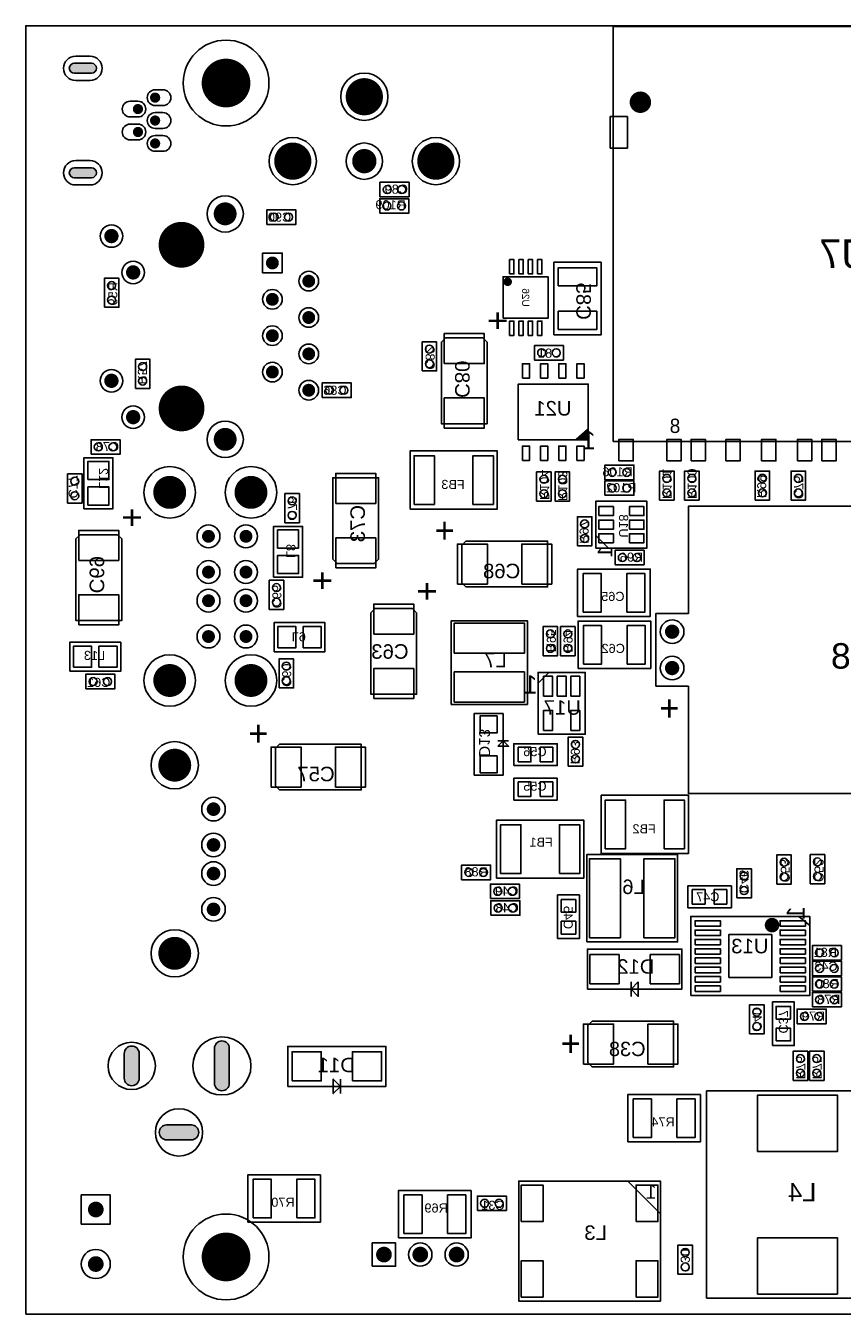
# Model space of a CAD drawing. Extents: x 0 to 100, y 0 to 165.
# Tile 1 of 4: x 0 to 57, y 0 to 90. Entities that reach past the tile are written whole.
import ezdxf
from ezdxf.enums import TextEntityAlignment as Align

# ---------------------------------------------------------------- set-up
doc = ezdxf.new("R2010")
doc.units = 0
doc.header["$MEASUREMENT"] = 0
for name, color, linetype in [('ASSEMBLY_OUTLINES_BTM', 251, 'CONTINUOUS'), ('ASSEMBLY_REF_DES_BTM', 244, 'CONTINUOUS'), ('BOARD_OUTLINE', 10, 'CONTINUOUS'), ('FRAME', 10, 'CONTINUOUS'), ('MOUNTING_HOLE_PADS_LAYER_6', 221, 'CONTINUOUS'), ('MOUNTING_HOLES_LAYER_BOTT7', 170, 'CONTINUOUS'), ('PART_HOLES_LAYER_BOTTOM', 170, 'CONTINUOUS'), ('PART_PADS_LAYER_BOTTOM', 221, 'CONTINUOUS'), ('PART_PADS_SMD_BTM', 104, 'CONTINUOUS')]:
    doc.layers.add(name, color=color, linetype=linetype)
doc.styles.add('ARIAL', font='arial.ttf')
doc.styles.add('VERIBEST_GERBER_0', font='VBest0.ttf')

msp = doc.modelspace()

# ---------------------------------------------------------------- hatches: boundary and pattern name
at = {"layer": 'ASSEMBLY_OUTLINES_BTM'}
msp.add_hatch(color=256, dxfattribs=at).paths.add_polyline_path([(39.27228, 61.816424), (38.47228, 61.116424), (39.27228, 61.116424)], flags=0)
at = {"layer": 'PART_HOLES_LAYER_BOTTOM'}
for points in [[(4.5924, 87.3806, -1), (4.5924, 86.6806), (3.3924, 86.6806, -1), (3.3924, 87.3806)], [(4.5924, 80.0806, -1), (4.5924, 79.3806), (3.3924, 79.3806, -1), (3.3924, 80.0806)], [(13.1877, 18.5674, -1), (14.2291, 18.5674), (14.2291, 16.129, -1), (13.1877, 16.129)], [(6.8885, 18.2118, -1), (7.9299, 18.2118), (7.9299, 16.4846, -1), (6.8885, 16.4846)], [(11.5748, 13.2207, -1), (11.5748, 12.1793), (9.8476, 12.1793, -1), (9.8476, 13.2207)]]:
    msp.add_hatch(color=256, dxfattribs=at).paths.add_polyline_path(points, flags=0)

# ---------------------------------------------------------------- linework, layer by layer
at = {"layer": 'ASSEMBLY_OUTLINES_BTM'}
for points in [[(41.0596, 60.96), (41.0596, 89.96), (69.9596, 89.96), (69.9596, 60.96)], [(24.7574, 78.0542), (24.7574, 79.0702), (26.7894, 79.0702), (26.7894, 78.0542)], [(24.7396, 76.9036), (24.7396, 77.9196), (26.7716, 77.9196), (26.7716, 76.9036)], [(16.8478, 76.1238), (16.8478, 77.1398), (18.8798, 77.1398), (18.8798, 76.1238)], [(36.9138, 68.4022), (36.9138, 73.4822), (40.2158, 73.4822), (40.2158, 68.4022)], [(5.494, 70.3326), (5.494, 72.3646), (6.51, 72.3646), (6.51, 70.3326)], [(33.3628, 69.5684), (33.3628, 72.4684), (36.5128, 72.4684), (36.5128, 69.5684)], [(27.7038, 65.8876), (27.7038, 67.9196), (28.7198, 67.9196), (28.7198, 65.8876)], [(32.2502, 67.9018), (31.9502, 68.2018), (29.3502, 68.2018), (29.0502, 67.9018), (29.0502, 62.2018), (32.2502, 62.2018)], [(35.5524, 66.6496), (35.5524, 67.6656), (37.5844, 67.6656), (37.5844, 66.6496)], [(7.6632, 64.6684), (7.6632, 66.7004), (8.6792, 66.7004), (8.6792, 64.6684)], [(20.7188, 64.0334), (20.7188, 65.0494), (22.7508, 65.0494), (22.7508, 64.0334)], [(34.42228, 61.066424), (34.42228, 64.966424), (39.32228, 64.966424), (39.32228, 61.066424)], [(39.27228, 61.816424), (38.47228, 61.116424), (39.27228, 61.116424)], [(4.5644, 60.071), (4.5644, 61.087), (6.5964, 61.087), (6.5964, 60.071)], [(4.064, 56.2686), (4.064, 59.8246), (6.096, 59.8246), (6.096, 56.2686)], [(26.8656, 56.2356), (26.8656, 60.2996), (32.9616, 60.2996), (32.9616, 56.2356)], [(2.921, 56.6598), (2.921, 58.6918), (3.937, 58.6918), (3.937, 56.6598)], [(35.7048, 56.802), (35.7048, 58.834), (36.7208, 58.834), (36.7208, 56.802)], [(37.0002, 56.802), (37.0002, 58.834), (38.0162, 58.834), (38.0162, 56.802)], [(40.48, 58.293), (40.48, 59.309), (42.512, 59.309), (42.512, 58.293)], [(44.2976, 56.863), (44.2976, 58.895), (45.3136, 58.895), (45.3136, 56.863)], [(46.0502, 56.863), (46.0502, 58.895), (47.0662, 58.895), (47.0662, 56.863)], [(50.9778, 56.863), (50.9778, 58.895), (51.9938, 58.895), (51.9938, 56.863)], [(53.4924, 56.863), (53.4924, 58.895), (54.5084, 58.895), (54.5084, 56.863)], [(21.4632, 52.7304), (21.7632, 52.4304), (24.3632, 52.4304), (24.6632, 52.7304), (24.6632, 58.4304), (21.4632, 58.4304)], [(40.48, 57.2008), (40.48, 58.2168), (42.512, 58.2168), (42.512, 57.2008)], [(18.1102, 55.2882), (18.1102, 57.3202), (19.1262, 57.3202), (19.1262, 55.2882)], [(39.8526, 53.5), (39.8526, 56.802), (43.4086, 56.802), (43.4086, 53.5)], [(44.036, 43.8658), (46.322, 43.8658), (46.322, 36.3728), (70.96, 36.3728), (70.96, 45.1358), (73.246, 45.1358), (73.246, 47.6758), (70.96, 47.6758), (70.96, 56.4388), (46.322, 56.4388), (46.322, 48.9458), (44.036, 48.9458)], [(17.3228, 51.4782), (17.3228, 55.0342), (19.3548, 55.0342), (19.3548, 51.4782)], [(38.5572, 53.6778), (38.5572, 55.7098), (39.5732, 55.7098), (39.5732, 53.6778)], [(6.7054, 54.1528), (6.4054, 54.4528), (3.8054, 54.4528), (3.5054, 54.1528), (3.5054, 48.4528), (6.7054, 48.4528)], [(30.7696, 54.0002), (30.4696, 53.7002), (30.4696, 51.1002), (30.7696, 50.8002), (36.4696, 50.8002), (36.4696, 54.0002)], [(41.1912, 52.3494), (41.1912, 53.3654), (43.2232, 53.3654), (43.2232, 52.3494)], [(38.575, 48.7426), (38.575, 52.0446), (43.655, 52.0446), (43.655, 48.7426)], [(17.018, 49.2328), (17.018, 51.2648), (18.034, 51.2648), (18.034, 49.2328)], [(27.3226, 49.0042), (27.0226, 49.3042), (24.4226, 49.3042), (24.1226, 49.0042), (24.1226, 43.3042), (27.3226, 43.3042)], [(17.3558, 46.2788), (17.3558, 48.3108), (20.9118, 48.3108), (20.9118, 46.2788)], [(29.7358, 42.5958), (29.7358, 48.4378), (35.0698, 48.4378), (35.0698, 42.5958)], [(36.162, 45.9994), (36.162, 48.0314), (37.178, 48.0314), (37.178, 45.9994)], [(37.3812, 45.9994), (37.3812, 48.0314), (38.3972, 48.0314), (38.3972, 45.9994)], [(38.6004, 45.1104), (38.6004, 48.4124), (43.6804, 48.4124), (43.6804, 45.1104)], [(3.081, 44.9072), (3.081, 46.9392), (6.637, 46.9392), (6.637, 44.9072)], [(17.7038, 43.7464), (17.7038, 45.7784), (18.7198, 45.7784), (18.7198, 43.7464)], [(4.1986, 43.688), (4.1986, 44.704), (6.2306, 44.704), (6.2306, 43.688)], [(35.8064, 40.513), (35.8064, 44.831), (39.1084, 44.831), (39.1084, 40.513)], [(31.336, 37.6428), (31.336, 41.9608), (33.368, 41.9608), (33.368, 37.6428)], [(17.747, 39.8194), (17.447, 39.5194), (17.447, 36.9194), (17.747, 36.6194), (23.447, 36.6194), (23.447, 39.8194)], [(32.987, 39.6748), (33.368, 40.0558), (33.749, 39.6748)], [(34.1046, 38.3286), (34.1046, 39.8526), (37.1526, 39.8526), (37.1526, 38.3286)], [(37.9146, 38.2778), (37.9146, 40.3098), (38.9306, 40.3098), (38.9306, 38.2778)], [(34.1046, 35.9156), (34.1046, 37.4396), (37.1526, 37.4396), (37.1526, 35.9156)], [(40.226, 32.1818), (40.226, 36.2458), (46.322, 36.2458), (46.322, 32.1818)], [(32.9108, 30.4546), (32.9108, 34.5186), (39.0068, 34.5186), (39.0068, 30.4546)], [(39.21, 26.0096), (39.21, 32.1056), (45.56, 32.1056), (45.56, 26.0096)], [(52.4942, 30.0482), (52.4942, 32.0802), (53.5102, 32.0802), (53.5102, 30.0482)], [(54.831, 30.0736), (54.831, 32.1056), (55.847, 32.1056), (55.847, 30.0736)], [(30.4622, 30.353), (30.4622, 31.369), (32.4942, 31.369), (32.4942, 30.353)], [(49.7002, 29.083), (49.7002, 31.115), (50.7162, 31.115), (50.7162, 29.083)], [(32.479, 29.0322), (32.479, 30.0482), (34.511, 30.0482), (34.511, 29.0322)], [(46.2712, 28.3972), (46.2712, 29.9212), (49.3192, 29.9212), (49.3192, 28.3972)], [(32.5044, 27.8638), (32.5044, 28.8798), (34.5364, 28.8798), (34.5364, 27.8638)], [(37.178, 26.2382), (37.178, 29.2862), (38.702, 29.2862), (38.702, 26.2382)], [(46.481, 22.2525), (46.481, 27.7855), (54.799, 27.7855), (54.799, 22.2525)], [(39.2608, 22.7076), (39.2608, 25.5016), (45.8648, 25.5016), (45.8648, 22.7076)], [(54.9834, 24.7396), (54.9834, 25.7556), (57.0154, 25.7556), (57.0154, 24.7396)], [(54.9834, 23.6474), (54.9834, 24.6634), (57.0154, 24.6634), (57.0154, 23.6474)], [(54.9834, 22.5552), (54.9834, 23.5712), (57.0154, 23.5712), (57.0154, 22.5552)], [(42.8168, 23.2156), (42.8168, 22.1996), (42.3088, 22.7076)], [(50.5892, 19.5834), (50.5892, 21.6154), (51.6052, 21.6154), (51.6052, 19.5834)], [(52.1894, 18.7706), (52.1894, 21.8186), (53.7134, 21.8186), (53.7134, 18.7706)], [(54.9834, 21.463), (54.9834, 22.479), (57.0154, 22.479), (57.0154, 21.463)], [(53.9166, 20.2946), (53.9166, 21.3106), (55.9486, 21.3106), (55.9486, 20.2946)], [(39.5834, 20.4722), (39.2834, 20.1722), (39.2834, 17.5722), (39.5834, 17.2722), (45.2834, 17.2722), (45.2834, 20.4722)], [(18.3134, 15.9182), (18.3134, 18.7122), (25.1714, 18.7122), (25.1714, 15.9182)], [(53.6372, 16.3322), (53.6372, 18.3642), (54.6532, 18.3642), (54.6532, 16.3322)], [(54.7802, 16.3322), (54.7802, 18.3642), (55.7962, 18.3642), (55.7962, 16.3322)], [(21.9964, 15.9182), (21.4884, 16.4262), (21.4884, 15.4102)], [(42.0802, 12.0396), (42.0802, 15.3416), (47.1602, 15.3416), (47.1602, 12.0396)], [(47.592, 1.1176), (47.592, 15.5956), (60.292, 15.5956), (60.292, 1.1176)], [(15.5118, 6.4262), (15.5118, 9.7282), (20.5918, 9.7282), (20.5918, 6.4262)], [(34.4602, 0.9144), (34.4602, 9.2964), (44.3662, 9.2964), (44.3662, 0.9144)], [(26.0528, 5.334), (26.0528, 8.636), (31.1328, 8.636), (31.1328, 5.334)], [(31.5646, 7.239), (31.5646, 8.255), (33.5966, 8.255), (33.5966, 7.239)], [(45.5854, 2.794), (45.5854, 4.826), (46.6014, 4.826), (46.6014, 2.794)]]:
    msp.add_lwpolyline(points, close=True, dxfattribs=at)
for points, const_width in [([(33.5328, 72.1184, -1), (33.8328, 72.1184, -1)], 0.3), ([(51.91, 27.178, -1), (52.418, 27.178, -1)], 0.508)]:
    msp.add_lwpolyline(points, format="xyb", close=True, dxfattribs=dict(at, const_width=const_width))
for points in [[(39.8526, 54.389), (40.7416, 53.5)], [(36.5684, 44.831), (35.8064, 44.069)], [(32.987, 40.0558), (33.749, 40.0558)], [(54.032, 27.783), (54.794, 27.148)], [(42.3088, 23.2156), (42.3088, 22.1996)], [(21.9964, 16.4262), (21.9964, 15.4102)], [(42.0802, 9.2964), (44.3662, 7.0104)]]:
    msp.add_lwpolyline(points, dxfattribs=at)
at = {"layer": 'BOARD_OUTLINE'}
msp.add_lwpolyline([(0, 0), (0, 90), (100, 90), (100, 0)], close=True, dxfattribs=at)
at = {"layer": 'FRAME'}
msp.add_lwpolyline([(0, 0), (0, 90), (100, 90), (100, 0)], close=True, dxfattribs=at)
at = {"layer": 'MOUNTING_HOLE_PADS_LAYER_6'}
for centre, radius in [((42.9596, 84.66), 0.5), ((10.889, 74.7014), 0.0127), ((10.889, 63.2714), 0.0127)]:
    msp.add_circle(centre, radius, dxfattribs=at)
at = {"layer": 'MOUNTING_HOLES_LAYER_BOTT7'}
for points, const_width in [([(42.5846, 84.66, -1), (43.3346, 84.66, -1)], 0.75), ([(10.089, 74.7014, -1), (11.689, 74.7014, -1)], 1.6), ([(10.089, 63.2714, -1), (11.689, 63.2714, -1)], 1.6)]:
    msp.add_lwpolyline(points, format="xyb", close=True, dxfattribs=dict(at, const_width=const_width))
at = {"layer": 'PART_HOLES_LAYER_BOTTOM'}
for points in [[(4.5924, 87.3806, -1), (4.5924, 86.6806), (3.3924, 86.6806, -1), (3.3924, 87.3806)], [(4.5924, 80.0806, -1), (4.5924, 79.3806), (3.3924, 79.3806, -1), (3.3924, 80.0806)], [(13.1877, 18.5674, -1), (14.2291, 18.5674), (14.2291, 16.129, -1), (13.1877, 16.129)], [(6.8885, 18.2118, -1), (7.9299, 18.2118), (7.9299, 16.4846, -1), (6.8885, 16.4846)], [(11.5748, 13.2207, -1), (11.5748, 12.1793), (9.8476, 12.1793, -1), (9.8476, 13.2207)]]:
    msp.add_lwpolyline(points, format="xyb", close=True, dxfattribs=at)
for points, const_width in [([(13.1491, 86, -1), (14.8509, 86, -1)], 1.7018), ([(23.0152, 85.0434, -1), (24.3152, 85.0434, -1)], 1.3), ([(8.8646, 84.9806, -1), (9.2202, 84.9806, -1)], 0.3556), ([(7.6646, 84.1806, -1), (8.0202, 84.1806, -1)], 0.3556), ([(8.8646, 83.3806, -1), (9.2202, 83.3806, -1)], 0.3556), ([(7.6646, 82.5806, -1), (8.0202, 82.5806, -1)], 0.3556), ([(8.8646, 81.7806, -1), (9.2202, 81.7806, -1)], 0.3556), ([(18.0152, 80.5434, -1), (19.3152, 80.5434, -1)], 1.3), ([(23.2402, 80.5434, -1), (24.0902, 80.5434, -1)], 0.85), ([(28.0152, 80.5434, -1), (29.3152, 80.5434, -1)], 1.3), ([(13.539, 76.8614, -1), (14.339, 76.8614, -1)], 0.8), ([(5.739, 75.3114, -1), (6.239, 75.3114, -1)], 0.5), ([(17.014, 73.4314, -1), (17.464, 73.4314, -1)], 0.45), ([(7.259, 72.7714, -1), (7.759, 72.7714, -1)], 0.5), ([(19.554, 72.1614, -1), (20.004, 72.1614, -1)], 0.45), ([(17.014, 70.8914, -1), (17.464, 70.8914, -1)], 0.45), ([(19.554, 69.6214, -1), (20.004, 69.6214, -1)], 0.45), ([(17.014, 68.3514, -1), (17.464, 68.3514, -1)], 0.45), ([(19.554, 67.0814, -1), (20.004, 67.0814, -1)], 0.45), ([(5.739, 65.2014, -1), (6.239, 65.2014, -1)], 0.5), ([(17.014, 65.8114, -1), (17.464, 65.8114, -1)], 0.45), ([(19.554, 64.5414, -1), (20.004, 64.5414, -1)], 0.45), ([(7.259, 62.6614, -1), (7.759, 62.6614, -1)], 0.5), ([(13.539, 61.1114, -1), (14.339, 61.1114, -1)], 0.8), ([(9.4874, 57.4082, -1), (10.6374, 57.4082, -1)], 1.15), ([(15.1674, 57.4082, -1), (16.3174, 57.4082, -1)], 1.15), ([(12.5474, 54.3382, -1), (12.9974, 54.3382, -1)], 0.45), ([(15.1674, 54.3382, -1), (15.6174, 54.3382, -1)], 0.45), ([(12.5474, 51.8382, -1), (12.9974, 51.8382, -1)], 0.45), ([(15.1674, 51.8382, -1), (15.6174, 51.8382, -1)], 0.45), ([(12.5474, 49.8382, -1), (12.9974, 49.8382, -1)], 0.45), ([(15.1674, 49.8382, -1), (15.6174, 49.8382, -1)], 0.45), ([(12.5474, 47.3382, -1), (12.9974, 47.3382, -1)], 0.45), ([(15.1674, 47.3382, -1), (15.6174, 47.3382, -1)], 0.45), ([(44.929, 47.6758, -1), (45.429, 47.6758, -1)], 0.5), ([(9.4874, 44.2682, -1), (10.6374, 44.2682, -1)], 1.15), ([(15.1674, 44.2682, -1), (16.3174, 44.2682, -1)], 1.15), ([(44.929, 45.1358, -1), (45.429, 45.1358, -1)], 0.5), ([(9.8392, 38.3506, -1), (10.9892, 38.3506, -1)], 1.15), ([(12.8867, 35.2806, -1), (13.3617, 35.2806, -1)], 0.475), ([(12.8865, 32.78036, -1), (13.3615, 32.78036, -1)], 0.475), ([(12.8867, 30.7806, -1), (13.3617, 30.7806, -1)], 0.475), ([(12.8867, 28.2806, -1), (13.3617, 28.2806, -1)], 0.475), ([(9.8392, 25.2106, -1), (10.9892, 25.2106, -1)], 1.15), ([(4.6196, 7.3152, -1), (5.1696, 7.3152, -1)], 0.55), ([(13.1491, 4, -1), (14.8509, 4, -1)], 1.7018), ([(24.7618, 4.1656, -1), (25.3118, 4.1656, -1)], 0.55), ([(27.3018, 4.1656, -1), (27.8518, 4.1656, -1)], 0.55), ([(29.8418, 4.1656, -1), (30.3918, 4.1656, -1)], 0.55), ([(4.6196, 3.5052, -1), (5.1696, 3.5052, -1)], 0.55)]:
    msp.add_lwpolyline(points, format="xyb", close=True, dxfattribs=dict(at, const_width=const_width))
at = {"layer": 'PART_PADS_LAYER_BOTTOM'}
for points in [[(4.4924, 87.8806, -1), (4.4924, 86.1806), (3.4924, 86.1806, -1), (3.4924, 87.8806)], [(9.5924, 85.5306, -1), (9.5924, 84.4306), (9.0424, 84.4306, -1), (9.0424, 85.5306)], [(7.2924, 83.6306, -1), (7.2924, 84.7306), (7.8424, 84.7306, -1), (7.8424, 83.6306)], [(9.5924, 83.9306, -1), (9.5924, 82.8306), (9.0424, 82.8306, -1), (9.0424, 83.9306)], [(7.2924, 82.0306, -1), (7.2924, 83.1306), (7.8424, 83.1306, -1), (7.8424, 82.0306)], [(9.5924, 82.3306, -1), (9.5924, 81.2306), (9.0424, 81.2306, -1), (9.0424, 82.3306)], [(4.4924, 80.5806, -1), (4.4924, 78.8806), (3.4924, 78.8806, -1), (3.4924, 80.5806)]]:
    msp.add_lwpolyline(points, format="xyb", close=True, dxfattribs=at)
for points in [[(16.5532, 72.7456), (16.5532, 74.1172), (17.9248, 74.1172), (17.9248, 72.7456)], [(3.8786, 6.2992), (3.8786, 8.3312), (5.9106, 8.3312), (5.9106, 6.2992)], [(24.224, 3.3528), (24.224, 4.9784), (25.8496, 4.9784), (25.8496, 3.3528)]]:
    msp.add_lwpolyline(points, close=True, dxfattribs=at)
for centre, radius in [((14, 86), 2.9972), ((23.6652, 85.0434), 1.651), ((18.6652, 80.5434), 1.651), ((28.6652, 80.5434), 1.651), ((23.6652, 80.5434), 1.27), ((13.939, 76.8614), 1.27), ((5.989, 75.3114), 0.7874), ((7.509, 72.7714), 0.7874), ((19.779, 72.1614), 0.6858), ((17.239, 70.8914), 0.6858), ((19.779, 69.6214), 0.6858), ((17.239, 68.3514), 0.6858), ((19.779, 67.0814), 0.6858), ((5.989, 65.2014), 0.7874), ((17.239, 65.8114), 0.6858), ((19.779, 64.5414), 0.6858), ((7.509, 62.6614), 0.7874), ((13.939, 61.1114), 1.27), ((10.0624, 57.4082), 1.8), ((15.7424, 57.4082), 1.8), ((12.7724, 54.3382), 0.8), ((15.3924, 54.3382), 0.8), ((12.7724, 51.8382), 0.8), ((15.3924, 51.8382), 0.8), ((12.7724, 49.8382), 0.8), ((15.3924, 49.8382), 0.8), ((12.7724, 47.3382), 0.8), ((15.3924, 47.3382), 0.8), ((45.179, 47.6758), 0.8255), ((10.0624, 44.2682), 1.8), ((15.7424, 44.2682), 1.8), ((45.179, 45.1358), 0.8255), ((10.4142, 38.3506), 1.651), ((13.1242, 35.2806), 0.8255), ((13.124, 32.78036), 0.8255), ((13.1242, 30.7806), 0.8255), ((13.1242, 28.2806), 0.8255), ((10.4142, 25.2106), 1.651), ((7.4092, 17.3482), 1.651), ((13.7084, 17.3482), 2.032), ((10.7112, 12.7), 1.651), ((14, 4), 2.9972), ((4.8946, 3.5052), 1.016), ((27.5768, 4.1656), 0.8128), ((30.1168, 4.1656), 0.8128)]:
    msp.add_circle(centre, radius, dxfattribs=at)
at = {"layer": 'PART_PADS_SMD_BTM'}
for points in [[(40.8596, 81.46), (40.8596, 83.66), (42.0596, 83.66), (42.0596, 81.46)], [(33.8228, 72.6684), (33.8228, 73.6684), (34.1228, 73.6684), (34.1228, 72.6684)], [(34.4728, 72.6684), (34.4728, 73.6684), (34.7728, 73.6684), (34.7728, 72.6684)], [(35.1228, 72.6684), (35.1228, 73.6684), (35.4228, 73.6684), (35.4228, 72.6684)], [(35.7728, 72.6684), (35.7728, 73.6684), (36.0728, 73.6684), (36.0728, 72.6684)], [(37.2186, 71.8312), (37.2186, 73.1012), (39.911, 73.1012), (39.911, 71.8312)], [(33.8228, 68.3684), (33.8228, 69.3684), (34.1228, 69.3684), (34.1228, 68.3684)], [(34.4728, 68.3684), (34.4728, 69.3684), (34.7728, 69.3684), (34.7728, 68.3684)], [(35.1228, 68.3684), (35.1228, 69.3684), (35.4228, 69.3684), (35.4228, 68.3684)], [(35.7728, 68.3684), (35.7728, 69.3684), (36.0728, 69.3684), (36.0728, 68.3684)], [(37.2186, 68.7832), (37.2186, 70.0532), (39.911, 70.0532), (39.911, 68.7832)], [(29.2502, 66.4018), (29.2502, 68.5018), (32.0502, 68.5018), (32.0502, 66.4018)], [(34.71774, 65.391912), (34.71774, 66.391912), (35.21774, 66.391912), (35.21774, 65.391912)], [(35.98774, 65.391912), (35.98774, 66.391912), (36.48774, 66.391912), (36.48774, 65.391912)], [(37.25774, 65.391912), (37.25774, 66.391912), (37.75774, 66.391912), (37.75774, 65.391912)], [(38.52774, 65.391912), (38.52774, 66.391912), (39.02774, 66.391912), (39.02774, 65.391912)], [(29.2502, 61.9018), (29.2502, 64.0018), (32.0502, 64.0018), (32.0502, 61.9018)], [(34.71774, 59.641912), (34.71774, 60.641912), (35.21774, 60.641912), (35.21774, 59.641912)], [(35.98774, 59.641912), (35.98774, 60.641912), (36.48774, 60.641912), (36.48774, 59.641912)], [(37.25774, 59.641912), (37.25774, 60.641912), (37.75774, 60.641912), (37.75774, 59.641912)], [(38.52774, 59.641912), (38.52774, 60.641912), (39.02774, 60.641912), (39.02774, 59.641912)], [(41.4596, 59.61), (41.4596, 61.11), (42.4596, 61.11), (42.4596, 59.61)], [(44.8096, 59.61), (44.8096, 61.11), (45.8096, 61.11), (45.8096, 59.61)], [(46.5096, 59.61), (46.5096, 61.11), (47.5096, 61.11), (47.5096, 59.61)], [(48.9346, 59.61), (48.9346, 61.11), (49.9346, 61.11), (49.9346, 59.61)], [(51.4346, 59.61), (51.4346, 61.11), (52.4346, 61.11), (52.4346, 59.61)], [(53.9346, 59.61), (53.9346, 61.11), (54.9346, 61.11), (54.9346, 59.61)], [(55.6346, 59.61), (55.6346, 61.11), (56.6346, 61.11), (56.6346, 59.61)], [(4.3434, 58.3006), (4.3434, 59.5706), (5.8166, 59.5706), (5.8166, 58.3006)], [(27.145, 56.5658), (27.145, 59.9694), (28.5674, 59.9694), (28.5674, 56.5658)], [(31.2598, 56.5658), (31.2598, 59.9694), (32.6822, 59.9694), (32.6822, 56.5658)], [(21.6632, 56.6304), (21.6632, 58.7304), (24.4632, 58.7304), (24.4632, 56.6304)], [(4.3434, 56.5226), (4.3434, 57.7926), (5.8166, 57.7926), (5.8166, 56.5226)], [(40.0558, 55.78346), (40.0558, 56.41846), (41.0718, 56.41846), (41.0718, 55.78346)], [(42.1894, 55.78346), (42.1894, 56.41846), (43.2054, 56.41846), (43.2054, 55.78346)], [(40.0558, 54.8335), (40.0558, 55.4685), (41.0718, 55.4685), (41.0718, 54.8335)], [(42.1894, 54.8335), (42.1894, 55.4685), (43.2054, 55.4685), (43.2054, 54.8335)], [(3.7054, 52.6528), (3.7054, 54.7528), (6.5054, 54.7528), (6.5054, 52.6528)], [(17.6022, 53.5102), (17.6022, 54.7802), (19.0754, 54.7802), (19.0754, 53.5102)], [(21.6632, 52.1304), (21.6632, 54.2304), (24.4632, 54.2304), (24.4632, 52.1304)], [(40.0558, 53.88354), (40.0558, 54.51854), (41.0718, 54.51854), (41.0718, 53.88354)], [(42.1894, 53.88354), (42.1894, 54.51854), (43.2054, 54.51854), (43.2054, 53.88354)], [(30.1696, 51.0002), (30.1696, 53.8002), (32.2696, 53.8002), (32.2696, 51.0002)], [(34.6696, 51.0002), (34.6696, 53.8002), (36.7696, 53.8002), (36.7696, 51.0002)], [(17.6022, 51.7322), (17.6022, 53.0022), (19.0754, 53.0022), (19.0754, 51.7322)], [(38.956, 49.0474), (38.956, 51.7398), (40.226, 51.7398), (40.226, 49.0474)], [(42.004, 49.0474), (42.004, 51.7398), (43.274, 51.7398), (43.274, 49.0474)], [(3.7054, 48.1528), (3.7054, 50.2528), (6.5054, 50.2528), (6.5054, 48.1528)], [(24.3226, 47.5042), (24.3226, 49.6042), (27.1226, 49.6042), (27.1226, 47.5042)], [(17.6098, 46.5582), (17.6098, 48.0314), (18.8798, 48.0314), (18.8798, 46.5582)], [(19.3878, 46.5582), (19.3878, 48.0314), (20.6578, 48.0314), (20.6578, 46.5582)], [(29.9517, 46.1645), (29.9517, 48.2727), (34.8539, 48.2727), (34.8539, 46.1645)], [(38.9814, 45.4152), (38.9814, 48.1076), (40.2514, 48.1076), (40.2514, 45.4152)], [(42.0294, 45.4152), (42.0294, 48.1076), (43.2994, 48.1076), (43.2994, 45.4152)], [(3.335, 45.1866), (3.335, 46.6598), (4.605, 46.6598), (4.605, 45.1866)], [(5.113, 45.1866), (5.113, 46.6598), (6.383, 46.6598), (6.383, 45.1866)], [(24.3226, 43.0042), (24.3226, 45.1042), (27.1226, 45.1042), (27.1226, 43.0042)], [(29.9517, 42.7609), (29.9517, 44.8691), (34.8539, 44.8691), (34.8539, 42.7609)], [(36.18994, 43.1673), (36.18994, 44.5643), (36.82494, 44.5643), (36.82494, 43.1673)], [(37.1399, 43.1673), (37.1399, 44.5643), (37.7749, 44.5643), (37.7749, 43.1673)], [(38.08986, 43.1673), (38.08986, 44.5643), (38.72486, 44.5643), (38.72486, 43.1673)], [(31.7551, 40.6019), (31.7551, 41.7957), (32.9489, 41.7957), (32.9489, 40.6019)], [(36.18994, 40.7797), (36.18994, 42.1767), (36.82494, 42.1767), (36.82494, 40.7797)], [(38.08986, 40.7797), (38.08986, 42.1767), (38.72486, 42.1767), (38.72486, 40.7797)], [(17.147, 36.8194), (17.147, 39.6194), (19.247, 39.6194), (19.247, 36.8194)], [(21.647, 36.8194), (21.647, 39.6194), (23.747, 39.6194), (23.747, 36.8194)], [(31.7551, 37.8079), (31.7551, 39.0017), (32.9489, 39.0017), (32.9489, 37.8079)], [(34.4221, 38.5826), (34.4221, 39.5986), (35.3111, 39.5986), (35.3111, 38.5826)], [(35.9461, 38.5826), (35.9461, 39.5986), (36.8351, 39.5986), (36.8351, 38.5826)], [(34.4221, 36.1696), (34.4221, 37.1856), (35.3111, 37.1856), (35.3111, 36.1696)], [(35.9461, 36.1696), (35.9461, 37.1856), (36.8351, 37.1856), (36.8351, 36.1696)], [(40.5054, 32.512), (40.5054, 35.9156), (41.9278, 35.9156), (41.9278, 32.512)], [(44.6202, 32.512), (44.6202, 35.9156), (46.0426, 35.9156), (46.0426, 32.512)], [(33.1902, 30.7848), (33.1902, 34.1884), (34.6126, 34.1884), (34.6126, 30.7848)], [(37.305, 30.7848), (37.305, 34.1884), (38.7274, 34.1884), (38.7274, 30.7848)], [(39.4005, 26.3017), (39.4005, 31.8135), (41.5595, 31.8135), (41.5595, 26.3017)], [(43.2105, 26.3017), (43.2105, 31.8135), (45.3695, 31.8135), (45.3695, 26.3017)], [(37.432, 28.0797), (37.432, 28.9687), (38.448, 28.9687), (38.448, 28.0797)], [(46.5887, 28.6512), (46.5887, 29.6672), (47.4777, 29.6672), (47.4777, 28.6512)], [(48.1127, 28.6512), (48.1127, 29.6672), (49.0017, 29.6672), (49.0017, 28.6512)], [(37.432, 26.5557), (37.432, 27.4447), (38.448, 27.4447), (38.448, 26.5557)], [(46.781, 27.10418), (46.781, 27.48518), (48.559, 27.48518), (48.559, 27.10418)], [(52.721, 27.1045), (52.721, 27.4855), (54.499, 27.4855), (54.499, 27.1045)], [(46.781, 26.45394), (46.781, 26.83494), (48.559, 26.83494), (48.559, 26.45394)], [(46.781, 25.8037), (46.781, 26.1847), (48.559, 26.1847), (48.559, 25.8037)], [(49.14, 23.519), (49.14, 26.519), (52.14, 26.519), (52.14, 23.519)], [(52.721, 26.45426), (52.721, 26.83526), (54.499, 26.83526), (54.499, 26.45426)], [(52.721, 25.80402), (52.721, 26.18502), (54.499, 26.18502), (54.499, 25.80402)], [(46.781, 25.15346), (46.781, 25.53446), (48.559, 25.53446), (48.559, 25.15346)], [(52.721, 25.15378), (52.721, 25.53478), (54.499, 25.53478), (54.499, 25.15378)], [(39.4386, 23.0886), (39.4386, 25.1206), (41.4706, 25.1206), (41.4706, 23.0886)], [(43.655, 23.0886), (43.655, 25.1206), (45.687, 25.1206), (45.687, 23.0886)], [(46.781, 24.50322), (46.781, 24.88422), (48.559, 24.88422), (48.559, 24.50322)], [(52.721, 24.50354), (52.721, 24.88454), (54.499, 24.88454), (54.499, 24.50354)], [(46.781, 23.85298), (46.781, 24.23398), (48.559, 24.23398), (48.559, 23.85298)], [(46.781, 23.20274), (46.781, 23.58374), (48.559, 23.58374), (48.559, 23.20274)], [(52.721, 23.8533), (52.721, 24.2343), (54.499, 24.2343), (54.499, 23.8533)], [(52.721, 23.20306), (52.721, 23.58406), (54.499, 23.58406), (54.499, 23.20306)], [(46.781, 22.5525), (46.781, 22.9335), (48.559, 22.9335), (48.559, 22.5525)], [(52.721, 22.55282), (52.721, 22.93382), (54.499, 22.93382), (54.499, 22.55282)], [(52.4434, 20.6121), (52.4434, 21.5011), (53.4594, 21.5011), (53.4594, 20.6121)], [(38.9834, 17.4722), (38.9834, 20.2722), (41.0834, 20.2722), (41.0834, 17.4722)], [(43.4834, 17.4722), (43.4834, 20.2722), (45.5834, 20.2722), (45.5834, 17.4722)], [(52.4434, 19.0881), (52.4434, 19.9771), (53.4594, 19.9771), (53.4594, 19.0881)], [(18.6182, 16.2992), (18.6182, 18.3312), (20.6502, 18.3312), (20.6502, 16.2992)], [(22.8346, 16.2992), (22.8346, 18.3312), (24.8666, 18.3312), (24.8666, 16.2992)], [(51.148, 11.3665), (51.148, 15.3035), (56.736, 15.3035), (56.736, 11.3665)], [(42.4612, 12.3444), (42.4612, 15.0368), (43.7312, 15.0368), (43.7312, 12.3444)], [(45.5092, 12.3444), (45.5092, 15.0368), (46.7792, 15.0368), (46.7792, 12.3444)], [(15.8928, 6.731), (15.8928, 9.4234), (17.1628, 9.4234), (17.1628, 6.731)], [(18.9408, 6.731), (18.9408, 9.4234), (20.2108, 9.4234), (20.2108, 6.731)], [(34.638, 6.477), (34.638, 9.017), (36.162, 9.017), (36.162, 6.477)], [(42.6644, 6.477), (42.6644, 9.017), (44.1884, 9.017), (44.1884, 6.477)], [(26.4338, 5.6388), (26.4338, 8.3312), (27.7038, 8.3312), (27.7038, 5.6388)], [(29.4818, 5.6388), (29.4818, 8.3312), (30.7518, 8.3312), (30.7518, 5.6388)], [(51.148, 1.4097), (51.148, 5.3467), (56.736, 5.3467), (56.736, 1.4097)], [(34.638, 1.1938), (34.638, 3.7338), (36.162, 3.7338), (36.162, 1.1938)], [(42.6644, 1.1938), (42.6644, 3.7338), (44.1884, 3.7338), (44.1884, 1.1938)]]:
    msp.add_lwpolyline(points, close=True, dxfattribs=at)
for centre in [(25.2654, 78.5622), (26.2814, 78.5622), (25.2476, 77.4116), (26.2636, 77.4116), (17.3558, 76.6318), (18.3718, 76.6318), (6.002, 71.8566), (6.002, 70.8406), (28.2118, 67.4116), (28.2118, 66.3956), (36.0604, 67.1576), (37.0764, 67.1576), (8.1712, 66.1924), (8.1712, 65.1764), (21.2268, 64.5414), (22.2428, 64.5414), (5.0724, 60.579), (6.0884, 60.579), (36.2128, 58.326), (37.5082, 58.326), (40.988, 58.801), (42.004, 58.801), (44.8056, 58.387), (46.5582, 58.387), (51.4858, 58.387), (54.0004, 58.387), (3.429, 58.1838), (40.988, 57.7088), (42.004, 57.7088), (44.8056, 57.371), (46.5582, 57.371), (51.4858, 57.371), (54.0004, 57.371), (3.429, 57.1678), (18.6182, 56.8122), (36.2128, 57.31), (37.5082, 57.31), (18.6182, 55.7962), (39.0652, 55.2018), (39.0652, 54.1858), (41.6992, 52.8574), (42.7152, 52.8574), (17.526, 50.7568), (17.526, 49.7408), (36.67, 47.5234), (37.8892, 47.5234), (36.67, 46.5074), (37.8892, 46.5074), (18.2118, 45.2704), (4.7066, 44.196), (5.7226, 44.196), (18.2118, 44.2544), (38.4226, 39.8018), (38.4226, 38.7858), (53.0022, 31.5722), (55.339, 31.5976), (30.9702, 30.861), (31.9862, 30.861), (50.2082, 30.607), (53.0022, 30.5562), (55.339, 30.5816), (32.987, 29.5402), (34.003, 29.5402), (50.2082, 29.591), (33.0124, 28.3718), (34.0284, 28.3718), (55.4914, 25.2476), (56.5074, 25.2476), (55.4914, 24.1554), (56.5074, 24.1554), (55.4914, 23.0632), (56.5074, 23.0632), (55.4914, 21.971), (56.5074, 21.971), (51.0972, 21.1074), (54.4246, 20.8026), (55.4406, 20.8026), (51.0972, 20.0914), (54.1452, 17.8562), (55.2882, 17.8562), (54.1452, 16.8402), (55.2882, 16.8402), (32.0726, 7.747), (33.0886, 7.747), (46.0934, 4.318), (46.0934, 3.302)]:
    msp.add_circle(centre, 0.2794, dxfattribs=at)

# ---------------------------------------------------------------- texts
at = {"layer": 'ASSEMBLY_OUTLINES_BTM', "style": 'VERIBEST_GERBER_0'}
for rotation, p in [(270, (31.585393, 70.089069)), (270, (6.040593, 56.340069)), (90, (22.128007, 50.543131)), (270, (26.657793, 51.191469))]:
    msp.add_text('+', height=1.778, rotation=rotation, dxfattribs=at).set_placement(p, align=Align.BOTTOM_LEFT)
at = {"layer": 'ASSEMBLY_OUTLINES_BTM', "style": 'VERIBEST_GERBER_0', "text_generation_flag": 2}
msp.add_text('8', height=1, dxfattribs=at).set_placement((45.3806, 62.055), align=Align.MIDDLE_CENTER)
for s, height, p in [('1', 1.27, (38.89485, 61.680034)), ('1', 1.27, (34.8158, 44.6278)), ('+', 1.778, (44.29, 43.2308)), ('+', 1.778, (37.396131, 19.807393)), ('1', 1.016, (43.337576, 9.080728))]:
    msp.add_text(s, height=height, dxfattribs=at).set_placement(p, align=Align.TOP_RIGHT)
at = {"layer": 'ASSEMBLY_OUTLINES_BTM', "style": 'VERIBEST_GERBER_0'}
for p in [(28.582331, 53.335393), (15.559731, 39.154593)]:
    msp.add_text('+', height=1.778, dxfattribs=at).set_placement(p, align=Align.BOTTOM_LEFT)
at = {"layer": 'ASSEMBLY_OUTLINES_BTM', "style": 'VERIBEST_GERBER_0', "text_generation_flag": 2}
for height, p in [(1.016, (39.9796, 52.865)), (1.27, (53.18, 27.559))]:
    msp.add_text('1', height=height, rotation=90, dxfattribs=at).set_placement(p, align=Align.TOP_RIGHT)
at = {"layer": 'ASSEMBLY_REF_DES_BTM', "style": 'ARIAL', "text_generation_flag": 2}
for s, height, p in [('C89', 0.635, (25.9004, 78.5876)), ('R109', 0.635, (25.5016, 77.5005)), ('C90', 0.635, (17.7368, 76.6318)), ('J7', 2, (56.941354, 74.080369)), ('C81', 0.635, (36.6192, 67.1322)), ('C86', 0.635, (21.6078, 64.5414)), ('U21', 1.016, (36.848904, 63.28043)), ('C78', 0.635, (5.7074, 60.6044)), ('R106', 0.635, (41.369, 58.84564)), ('FB3', 0.635, (29.8628, 57.9628)), ('R102', 0.635, (41.623, 57.7342)), ('R96', 0.635, (42.3342, 52.8828)), ('C68', 1.016, (33.264546, 51.915011)), ('C65', 0.635, (41.0388, 50.1396)), ('C63', 1.016, (25.455521, 46.293278)), ('C62', 0.635, (41.0642, 46.5074)), ('J18', 1.778, (58.281726, 45.985078)), ('L13', 0.635, (4.8082, 46.01864)), ('C61', 0.635, (5.102602, 44.133468)), ('U17', 1.016, (37.503712, 42.382822)), ('C56', 0.635, (35.592135, 39.298705)), ('C57', 1.016, (20.287818, 37.734211)), ('C55', 0.635, (35.592135, 36.885705)), ('FB2', 0.635, (43.2232, 33.909)), ('FB1', 0.635, (36.023935, 32.974105)), ('R88', 0.635, (31.4782, 30.90564)), ('C49', 0.635, (33.622, 29.5656)), ('L6', 1.016, (42.484136, 29.857928)), ('C47', 0.635, (47.6682, 29.1592)), ('C48', 0.635, (33.6474, 28.3972)), ('U13', 1.016, (50.612136, 25.717728)), ('R81', 0.635, (55.886735, 25.277905)), ('D12', 1.016, (42.644732, 24.289678)), ('C43', 0.635, (55.9359, 24.3078)), ('R80', 0.635, (56.013735, 23.093505)), ('R78', 0.635, (56.1264, 21.9964)), ('R79', 0.635, (55.0596, 20.828)), ('C38', 1, (42.043254, 18.531857)), ('D11', 1.016, (21.712135, 17.410903)), ('R74', 0.635, (44.544, 13.4366)), ('L4', 1.27, (54.268348, 8.529444)), ('R70', 0.635, (17.9756, 7.8232)), ('R69', 0.635, (28.683335, 7.421705)), ('C31', 0.635, (32.658435, 7.612205)), ('L3', 1.016, (39.830954, 5.697396))]:
    msp.add_text(s, height=height, dxfattribs=at).set_placement(p, align=Align.MIDDLE_CENTER)
for s, height, rotation, p in [('R59', 0.635, 90, (6.083105, 71.270765)), ('U26', 0.5, 270, (34.9428, 71.0184)), ('C85', 1.016, 270, (38.990579, 70.759016)), ('C82', 0.635, 270, (28.267505, 66.790935)), ('R57', 0.635, 270, (8.153595, 65.762235)), ('C80', 1.016, 270, (30.516816, 65.307157)), ('C77', 0.635, 270, (3.31797, 57.8028)), ('L12', 0.635, 270, (5.4356, 58.3768)), ('R104', 0.635, 270, (36.268505, 57.933935)), ('R103', 0.635, 270, (37.538505, 57.857735)), ('R101', 0.635, 270, (44.835905, 57.991665)), ('R100', 0.635, 270, (46.57417, 58.006)), ('R99', 0.635, 270, (51.43827, 57.8155)), ('C75', 0.635, 270, (54.0258, 57.752)), ('C76', 0.635, 270, (18.63417, 56.3042)), ('C73', 1.016, 90, (23.19665, 55.224279)), ('U18', 0.635, 270, (41.787905, 55.060465)), ('R97', 0.635, 270, (39.0271, 54.6303)), ('L8', 0.635, 270, (18.53257, 53.307)), ('C69', 1.016, 270, (4.97195, 51.658921)), ('C66', 0.635, 270, (17.5514, 50.1218)), ('R95', 0.635, 270, (36.7335, 47.0535)), ('R94', 0.635, 270, (37.906805, 47.029735)), ('L9', 0.635, 180, (19.083, 47.3202)), ('C60', 0.635, 270, (18.2372, 44.6354)), ('D13', 0.762, 270, (32.0726, 39.9034)), ('R93', 0.635, 270, (38.4099, 39.2303)), ('C53', 0.635, 270, (53.083305, 30.976935)), ('C52', 0.635, 270, (55.445505, 31.002335)), ('C46', 0.635, 270, (50.2082, 30.226)), ('C45', 0.635, 270, (37.9146, 27.7114)), ('C40', 0.635, 270, (51.127505, 20.588335)), ('C37', 0.635, 270, (52.9514, 20.4216)), ('R76', 0.635, 270, (54.1706, 17.2212)), ('R75', 0.635, 270, (55.3136, 17.2212)), ('C30', 0.635, 270, (46.098305, 3.748135))]:
    msp.add_text(s, height=height, rotation=rotation, dxfattribs=at).set_placement(p, align=Align.MIDDLE_CENTER)
msp.add_text('L7', height=1.016, dxfattribs=at).set_placement((32.83605, 46.206574), align=Align.TOP_CENTER)

doc.saveas('drawing.dxf')
